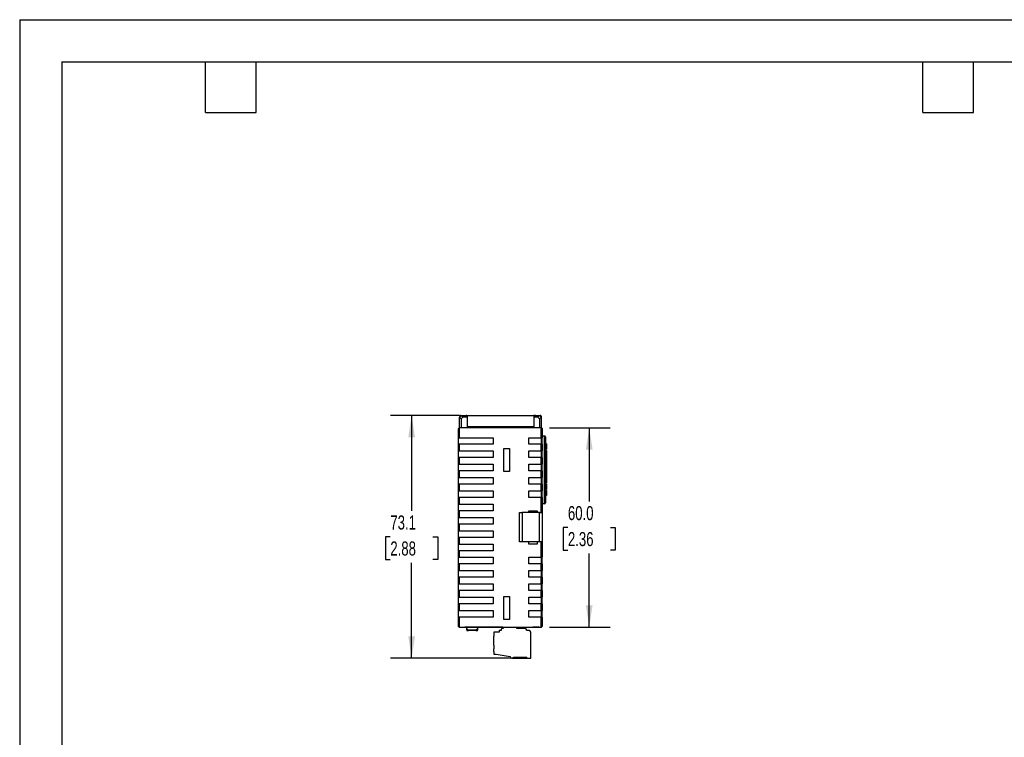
# Model space of a CAD drawing. Header units: millimetres. Extents: x 0 to 559, y 0 to 432.
# Tile 11 of 28: x 0 to 296, y 216 to 432. Entities that reach past the tile are written whole.
import ezdxf

# ---------------------------------------------------------------- set-up
doc = ezdxf.new("R2010")
doc.units = ezdxf.units.MM
doc.header["$LTSCALE"] = 2
doc.layers.add('DIMENSIONS', color=140, linetype='Continuous', lineweight=25)
doc.layers.add('TEXT', color=140, linetype='Continuous', lineweight=25)
doc.styles.add('SLDTEXTSTYLE0', font='TXT', dxfattribs={"width": 0.7})
doc.dimstyles.new('SLDDIMSTYLE1', dxfattribs={"dimtxt": 4.316016, "dimasz": 6.604, "dimexe": 0, "dimexo": 0.0625, "dimgap": 1.079004, "dimtad": 0, "dimtih": 1, "dimtoh": 1, "dimrnd": 1e-09, "dimzin": 12, "dimdsep": 46, "dimtxsty": 'SLDTEXTSTYLE0', "dimsah": 1, "dimcen": 0.09, "dimadec": 0, "dimazin": 3, "dimtfac": 1, "dimtofl": 0, "dimtmove": 0, "dimatfit": 3, "dimfxl": 0, "dimfrac": 2, "dimtolj": 1, "dimtzin": 12, "dimarcsym": 0})
doc.dimstyles.new('SLDDIMSTYLE2', dxfattribs={"dimtxt": 4.316016, "dimasz": 6.604, "dimexe": 0, "dimexo": 0.0625, "dimgap": 1.079004, "dimtad": 0, "dimtih": 1, "dimtoh": 1, "dimrnd": 1e-09, "dimzin": 4, "dimdsep": 46, "dimtxsty": 'SLDTEXTSTYLE0', "dimsah": 1, "dimcen": 0.09, "dimadec": 0, "dimazin": 1, "dimtfac": 1, "dimtofl": 0, "dimtmove": 0, "dimatfit": 3, "dimfxl": 0, "dimfrac": 2, "dimtolj": 1, "dimtzin": 12, "dimarcsym": 0})

# ---------------------------------------------------------------- blocks, each defined once
blk = doc.blocks.new('_D_4')
at = {"layer": 'DIMENSIONS'}
for p, q in [((159.46, 309.05), (177.74, 309.05)), ((171.39, 309.05), (171.39, 286.88)), ((164.98, 279.05), (163.53, 279.05)), ((163.53, 279.05), (163.53, 272.19)), ((177.8, 279.05), (179.25, 279.05)), ((179.25, 279.05), (179.25, 272.19)), ((163.53, 272.19), (164.98, 272.19)), ((171.39, 249.05), (171.39, 271.23)), ((179.25, 272.19), (177.8, 272.19)), ((159.46, 249.05), (177.74, 249.05))]:
    blk.add_line(p, q, dxfattribs=at)
for points in [[(171.39, 309.05), (170.38, 302.45), (172.41, 302.45)], [(171.39, 249.05), (172.41, 255.66), (170.38, 255.66)]]:
    blk.add_solid(points, dxfattribs=at)
at = {"layer": 'DIMENSIONS', "char_height": 4.233, "attachment_point": 1, "style": 'SLDTEXTSTYLE0'}
for s, insert in [('60.0', (164.98, 285.48)), ('2.36', (164.98, 277.65))]:
    blk.add_mtext(s, dxfattribs=dict(at, insert=insert))
blk = doc.blocks.new('_D_5')
at = {"layer": 'DIMENSIONS'}
for p, q in [((132.23, 312.75), (111.6, 312.75)), ((117.95, 312.75), (117.95, 284.05)), ((111.54, 276.23), (110.09, 276.23)), ((110.09, 276.23), (110.09, 269.37)), ((124.37, 276.23), (125.82, 276.23)), ((125.82, 276.23), (125.82, 269.37)), ((110.09, 269.37), (111.54, 269.37)), ((117.95, 239.7), (117.95, 268.4)), ((125.82, 269.37), (124.37, 269.37)), ((151.23, 239.7), (111.6, 239.7))]:
    blk.add_line(p, q, dxfattribs=at)
for points in [[(117.95, 312.75), (116.94, 306.15), (118.97, 306.15)], [(117.95, 239.7), (118.97, 246.31), (116.94, 246.31)]]:
    blk.add_solid(points, dxfattribs=at)
at = {"layer": 'DIMENSIONS', "char_height": 4.233, "attachment_point": 1, "style": 'SLDTEXTSTYLE0'}
for s, insert in [('73.1', (111.54, 282.65)), ('2.88', (111.54, 274.83))]:
    blk.add_mtext(s, dxfattribs=dict(at, insert=insert))

msp = doc.modelspace()

# ---------------------------------------------------------------- linework, layer by layer
at = {"color": 7, "linetype": 'Continuous'}
for q in [(0.005, 0.005), (558.805, 431.805)]:
    msp.add_line((0.005, 431.805), q, dxfattribs=at)
for p, q in [((132.378, 312.209), (132.373, 312.204)), ((132.373, 309.054), (132.373, 312.204)), ((132.378, 312.209), (132.868, 312.699)), ((132.873, 311.714), (132.378, 312.209)), ((132.428, 312.504), (132.428, 312.259)), ((132.487, 312.504), (132.487, 312.318)), ((132.628, 312.504), (132.628, 312.459)), ((132.673, 312.504), (132.628, 312.504)), ((132.781, 312.754), (134.523, 312.754)), ((132.873, 312.704), (132.868, 312.699)), ((132.868, 312.699), (133.363, 312.204)), ((132.873, 312.704), (134.773, 312.704)), ((133.363, 312.204), (132.873, 311.714)), ((132.873, 311.714), (132.873, 309.054)), ((134.773, 312.204), (133.363, 312.204)), ((134.523, 312.754), (134.773, 312.754)), ((134.773, 312.754), (154.723, 312.754)), ((134.773, 309.325), (134.773, 312.754)), ((154.723, 312.754), (154.723, 309.325)), ((154.723, 312.754), (154.773, 312.754)), ((154.723, 312.704), (156.423, 312.704)), ((155.934, 312.204), (154.723, 312.204)), ((155.273, 312.754), (154.773, 312.754)), ((155.273, 312.754), (156.668, 312.754)), ((155.273, 312.704), (155.273, 312.754)), ((155.934, 312.204), (156.428, 312.699)), ((156.423, 311.714), (155.934, 312.204)), ((156.428, 312.699), (156.423, 312.704)), ((156.918, 312.209), (156.423, 311.714)), ((156.423, 311.714), (156.423, 309.054)), ((156.428, 312.699), (156.918, 312.209)), ((156.718, 312.504), (156.623, 312.504)), ((156.718, 312.504), (156.718, 312.409)), ((156.918, 312.504), (156.918, 312.209)), ((156.923, 312.204), (156.918, 312.209)), ((156.923, 312.204), (156.923, 309.054)), ((132.053, 306.054), (132.053, 308.754)), ((132.303, 309.05), (132.303, 306.054)), ((156.923, 309.054), (132.353, 309.054)), ((154.723, 309.325), (134.773, 309.325)), ((134.773, 309.325), (134.773, 309.054)), ((154.723, 309.325), (154.723, 309.054)), ((156.973, 306.054), (156.973, 309.05)), ((157.223, 308.754), (157.223, 306.054)), ((132.303, 306.054), (132.053, 306.054)), ((132.053, 304.054), (132.053, 306.054)), ((132.303, 306.054), (142.473, 306.054)), ((142.473, 306.054), (142.473, 304.054)), ((153.223, 306.054), (156.973, 306.054)), ((153.223, 304.054), (153.223, 306.054)), ((156.915, 306.054), (156.915, 304.054)), ((157.223, 306.054), (156.973, 306.054)), ((157.974, 306.554), (157.223, 306.554)), ((157.223, 304.054), (157.223, 306.054)), ((157.974, 286.154), (157.974, 306.554)), ((158.224, 306.304), (158.224, 286.404)), ((132.053, 302.054), (132.053, 304.054)), ((132.053, 304.054), (132.303, 304.054)), ((132.303, 304.054), (132.303, 302.054)), ((142.473, 304.054), (132.303, 304.054)), ((145.673, 302.754), (147.373, 302.754)), ((145.673, 295.854), (145.673, 302.754)), ((147.373, 302.754), (147.373, 295.854)), ((156.973, 304.054), (153.223, 304.054)), ((156.973, 302.054), (156.973, 304.054)), ((156.973, 304.054), (157.223, 304.054)), ((157.223, 304.054), (157.223, 302.054)), ((158.528, 304.205), (158.224, 304.205)), ((158.528, 303.958), (158.224, 303.958)), ((158.528, 302.926), (158.224, 302.926)), ((158.528, 302.555), (158.224, 302.555)), ((158.528, 302.225), (158.224, 302.225)), ((158.528, 304.205), (158.528, 303.958)), ((158.528, 303.958), (158.528, 302.926)), ((158.528, 302.926), (158.528, 302.555)), ((158.528, 302.225), (158.528, 302.184)), ((132.303, 302.054), (132.053, 302.054)), ((132.053, 300.054), (132.053, 302.054)), ((132.053, 298.054), (132.053, 300.054)), ((132.053, 300.054), (132.303, 300.054)), ((132.303, 302.054), (142.473, 302.054)), ((132.303, 300.054), (132.303, 298.054)), ((142.473, 300.054), (132.303, 300.054)), ((142.473, 302.054), (142.473, 300.054)), ((153.223, 302.054), (156.973, 302.054)), ((153.223, 300.054), (153.223, 302.054)), ((156.973, 300.054), (153.223, 300.054)), ((156.915, 302.054), (156.915, 300.054)), ((157.223, 302.054), (156.973, 302.054)), ((156.973, 298.054), (156.973, 300.054)), ((156.973, 300.054), (157.223, 300.054)), ((157.223, 300.054), (157.223, 302.054)), ((157.223, 300.054), (157.223, 298.054)), ((158.528, 302.184), (158.224, 302.184)), ((158.528, 302.101), (158.224, 302.101)), ((158.528, 301.936), (158.224, 301.936)), ((158.528, 301.771), (158.224, 301.771)), ((158.528, 301.565), (158.224, 301.565)), ((158.528, 301.235), (158.224, 301.235)), ((158.528, 301.029), (158.224, 301.029)), ((158.528, 300.864), (158.224, 300.864)), ((158.528, 300.699), (158.224, 300.699)), ((158.528, 300.616), (158.224, 300.616)), ((158.528, 300.575), (158.224, 300.575)), ((158.528, 300.455), (158.224, 300.455)), ((158.528, 300.245), (158.224, 300.245)), ((158.528, 299.998), (158.224, 299.998)), ((158.528, 299.668), (158.224, 299.668)), ((158.528, 299.585), (158.224, 299.585)), ((158.528, 299.544), (158.224, 299.544)), ((158.528, 299.503), (158.224, 299.503)), ((158.528, 299.379), (158.224, 299.379)), ((158.528, 302.184), (158.528, 302.101)), ((158.528, 302.101), (158.528, 301.936)), ((158.528, 301.936), (158.528, 301.771)), ((158.528, 301.771), (158.528, 301.565)), ((158.528, 301.565), (158.528, 301.235)), ((158.528, 301.235), (158.528, 301.029)), ((158.528, 301.029), (158.528, 300.864)), ((158.528, 300.864), (158.528, 300.699)), ((158.528, 300.699), (158.528, 300.616)), ((158.528, 300.616), (158.528, 300.575)), ((158.528, 300.455), (158.528, 300.245)), ((158.528, 300.245), (158.528, 299.998)), ((158.528, 299.998), (158.528, 299.668)), ((158.528, 299.668), (158.528, 299.585)), ((158.528, 299.585), (158.528, 299.544)), ((158.528, 299.544), (158.528, 299.503)), ((158.528, 299.503), (158.528, 299.379)), ((158.528, 299.379), (158.528, 299.214)), ((132.303, 298.054), (132.053, 298.054)), ((132.053, 296.054), (132.053, 298.054)), ((132.303, 298.054), (142.473, 298.054)), ((142.473, 298.054), (142.473, 296.054)), ((153.223, 298.054), (156.973, 298.054)), ((153.223, 296.054), (153.223, 298.054)), ((156.915, 298.054), (156.915, 296.054)), ((157.223, 298.054), (156.973, 298.054)), ((157.223, 296.054), (157.223, 298.054)), ((158.528, 299.214), (158.224, 299.214)), ((158.528, 299.008), (158.224, 299.008)), ((158.528, 298.801), (158.224, 298.801)), ((158.528, 298.636), (158.224, 298.636)), ((158.528, 298.471), (158.224, 298.471)), ((158.528, 298.306), (158.224, 298.306)), ((158.528, 298.265), (158.224, 298.265)), ((158.528, 298.141), (158.224, 298.141)), ((158.528, 297.98), (158.224, 297.98)), ((158.528, 297.811), (158.224, 297.811)), ((158.528, 297.564), (158.224, 297.564)), ((158.528, 296.533), (158.224, 296.533)), ((158.528, 299.214), (158.528, 299.008)), ((158.528, 299.008), (158.528, 298.801)), ((158.528, 298.801), (158.528, 298.636)), ((158.528, 298.636), (158.528, 298.471)), ((158.528, 298.471), (158.528, 298.306)), ((158.528, 298.306), (158.528, 298.265)), ((158.528, 298.265), (158.528, 298.141)), ((158.528, 298.141), (158.528, 297.98)), ((158.528, 297.98), (158.528, 297.811)), ((158.528, 297.811), (158.528, 297.564)), ((158.528, 297.564), (158.528, 296.533)), ((158.528, 296.533), (158.528, 296.161)), ((132.053, 294.054), (132.053, 296.054)), ((132.053, 296.054), (132.303, 296.054)), ((132.303, 294.054), (132.053, 294.054)), ((132.053, 292.054), (132.053, 294.054)), ((132.303, 296.054), (132.303, 294.054)), ((142.473, 296.054), (132.303, 296.054)), ((132.303, 294.054), (142.473, 294.054)), ((142.473, 294.054), (142.473, 292.054)), ((147.373, 295.854), (145.673, 295.854)), ((156.973, 296.054), (153.223, 296.054)), ((153.223, 294.054), (156.973, 294.054)), ((153.223, 292.054), (153.223, 294.054)), ((156.915, 294.054), (156.915, 292.054)), ((156.973, 294.054), (156.973, 296.054)), ((156.973, 296.054), (157.223, 296.054)), ((157.223, 294.054), (156.973, 294.054)), ((157.223, 296.054), (157.223, 294.054)), ((157.223, 292.054), (157.223, 294.054)), ((158.528, 296.161), (158.224, 296.161)), ((158.528, 296), (158.224, 296)), ((158.528, 295.831), (158.224, 295.831)), ((158.528, 294.346), (158.224, 294.346)), ((158.528, 294.144), (158.224, 294.144)), ((158.528, 294.016), (158.224, 294.016)), ((158.528, 296.161), (158.528, 296)), ((158.528, 296), (158.528, 295.831)), ((158.528, 295.831), (158.528, 294.346)), ((158.528, 294.346), (158.528, 294.144)), ((158.528, 294.144), (158.528, 294.016)), ((158.528, 294.016), (158.528, 292.449)), ((132.053, 290.054), (132.053, 292.054)), ((132.053, 292.054), (132.303, 292.054)), ((132.303, 292.054), (132.303, 290.054)), ((142.473, 292.054), (132.303, 292.054)), ((156.973, 292.054), (153.223, 292.054)), ((156.973, 290.054), (156.973, 292.054)), ((156.973, 292.054), (157.223, 292.054)), ((157.223, 292.054), (157.223, 290.054)), ((158.528, 292.449), (158.224, 292.449)), ((158.528, 292.119), (158.224, 292.119)), ((158.528, 291.871), (158.224, 291.871)), ((158.528, 291.294), (158.224, 291.294)), ((158.528, 290.716), (158.224, 290.716)), ((158.528, 290.469), (158.224, 290.469)), ((158.528, 292.119), (158.528, 291.871)), ((158.528, 291.871), (158.528, 291.294)), ((158.528, 291.294), (158.528, 290.716)), ((158.528, 290.716), (158.528, 290.469)), ((132.303, 290.054), (132.053, 290.054)), ((132.053, 288.054), (132.053, 290.054)), ((132.053, 286.054), (132.053, 288.054)), ((132.053, 288.054), (132.303, 288.054)), ((132.303, 290.054), (142.473, 290.054)), ((132.303, 288.054), (132.303, 286.054)), ((142.473, 288.054), (132.303, 288.054)), ((142.473, 290.054), (142.473, 288.054)), ((153.223, 290.054), (156.973, 290.054)), ((153.223, 288.054), (153.223, 290.054)), ((156.973, 288.054), (153.223, 288.054)), ((156.915, 290.054), (156.915, 288.054)), ((157.223, 290.054), (156.973, 290.054)), ((156.973, 283.554), (156.973, 288.054)), ((156.973, 288.054), (157.223, 288.054)), ((157.223, 288.054), (157.223, 290.054)), ((157.223, 288.054), (157.223, 283.554)), ((158.528, 290.139), (158.224, 290.139)), ((158.528, 288.654), (158.224, 288.654)), ((158.528, 290.139), (158.528, 288.654)), ((132.303, 286.054), (132.053, 286.054)), ((132.053, 284.054), (132.053, 286.054)), ((132.303, 286.054), (142.473, 286.054)), ((142.473, 286.054), (142.473, 284.054)), ((157.974, 286.154), (157.223, 286.154)), ((132.053, 282.054), (132.053, 284.054)), ((132.053, 284.054), (132.303, 284.054)), ((132.303, 282.054), (132.053, 282.054)), ((132.053, 280.054), (132.053, 282.054)), ((132.303, 284.054), (132.303, 282.054)), ((142.473, 284.054), (132.303, 284.054)), ((132.303, 282.054), (142.473, 282.054)), ((142.473, 282.054), (142.473, 280.054)), ((150.423, 274.754), (150.423, 283.554)), ((150.423, 283.554), (151.173, 283.554)), ((151.173, 283.554), (151.173, 274.754)), ((156.473, 283.554), (151.173, 283.554)), ((153.223, 284.054), (155.723, 284.054)), ((153.223, 283.554), (153.223, 284.054)), ((155.723, 284.054), (155.723, 283.554)), ((156.473, 274.754), (156.473, 283.554)), ((156.473, 283.554), (157.223, 283.554)), ((157.223, 283.554), (157.223, 274.754)), ((132.053, 278.054), (132.053, 280.054)), ((132.053, 280.054), (132.303, 280.054)), ((132.303, 280.054), (132.303, 278.054)), ((142.473, 280.054), (132.303, 280.054)), ((132.303, 278.054), (132.053, 278.054)), ((132.053, 276.054), (132.053, 278.054)), ((132.053, 274.054), (132.053, 276.054)), ((132.053, 276.054), (132.303, 276.054)), ((132.303, 278.054), (142.473, 278.054)), ((132.303, 276.054), (132.303, 274.054)), ((142.473, 276.054), (132.303, 276.054)), ((142.473, 278.054), (142.473, 276.054)), ((132.303, 274.054), (132.053, 274.054)), ((132.053, 272.054), (132.053, 274.054)), ((132.303, 274.054), (142.473, 274.054)), ((142.473, 274.054), (142.473, 272.054)), ((151.173, 274.754), (150.423, 274.754)), ((156.473, 274.754), (151.173, 274.754)), ((153.223, 274.054), (153.223, 274.754)), ((155.723, 274.054), (153.223, 274.054)), ((155.723, 274.754), (155.723, 274.054)), ((157.223, 274.754), (156.473, 274.754)), ((156.973, 270.054), (156.973, 274.754)), ((157.223, 274.754), (157.223, 270.054)), ((157.223, 274.654), (157.223, 274.754)), ((132.053, 270.054), (132.053, 272.054)), ((132.053, 272.054), (132.303, 272.054)), ((132.303, 270.054), (132.053, 270.054)), ((132.053, 268.054), (132.053, 270.054)), ((132.303, 272.054), (132.303, 270.054)), ((142.473, 272.054), (132.303, 272.054)), ((132.303, 270.054), (142.473, 270.054)), ((142.473, 270.054), (142.473, 268.054)), ((153.223, 270.054), (156.973, 270.054)), ((153.223, 268.054), (153.223, 270.054)), ((156.915, 270.054), (156.915, 268.054)), ((157.223, 270.054), (156.973, 270.054)), ((157.223, 268.054), (157.223, 270.054)), ((132.053, 266.054), (132.053, 268.054)), ((132.053, 268.054), (132.303, 268.054)), ((132.303, 268.054), (132.303, 266.054)), ((142.473, 268.054), (132.303, 268.054)), ((156.973, 268.054), (153.223, 268.054)), ((156.973, 266.054), (156.973, 268.054)), ((156.973, 268.054), (157.223, 268.054)), ((157.223, 268.054), (157.223, 266.054)), ((132.303, 266.054), (132.053, 266.054)), ((132.053, 264.054), (132.053, 266.054)), ((132.053, 262.054), (132.053, 264.054)), ((132.053, 264.054), (132.303, 264.054)), ((132.303, 266.054), (142.473, 266.054)), ((132.303, 264.054), (132.303, 262.054)), ((142.473, 264.054), (132.303, 264.054)), ((142.473, 266.054), (142.473, 264.054)), ((153.223, 266.054), (156.973, 266.054)), ((153.223, 264.054), (153.223, 266.054)), ((156.973, 264.054), (153.223, 264.054)), ((156.915, 266.054), (156.915, 264.054)), ((157.223, 266.054), (156.973, 266.054)), ((156.973, 262.054), (156.973, 264.054)), ((156.973, 264.054), (157.223, 264.054)), ((157.223, 264.054), (157.223, 266.054)), ((157.223, 264.054), (157.223, 262.054)), ((132.303, 262.054), (132.053, 262.054)), ((132.053, 260.054), (132.053, 262.054)), ((132.303, 262.054), (142.473, 262.054)), ((142.473, 262.054), (142.473, 260.054)), ((153.223, 262.054), (156.973, 262.054)), ((153.223, 260.054), (153.223, 262.054)), ((156.915, 262.054), (156.915, 260.054)), ((157.223, 262.054), (156.973, 262.054)), ((157.223, 260.054), (157.223, 262.054)), ((132.053, 258.054), (132.053, 260.054)), ((132.053, 260.054), (132.303, 260.054)), ((132.303, 258.054), (132.053, 258.054)), ((132.053, 256.054), (132.053, 258.054)), ((132.303, 260.054), (132.303, 258.054)), ((142.473, 260.054), (132.303, 260.054)), ((132.303, 258.054), (142.473, 258.054)), ((142.473, 258.054), (142.473, 256.054)), ((145.673, 258.254), (147.373, 258.254)), ((145.673, 251.354), (145.673, 258.254)), ((147.373, 258.254), (147.373, 251.354)), ((156.973, 260.054), (153.223, 260.054)), ((153.223, 258.054), (156.973, 258.054)), ((153.223, 256.054), (153.223, 258.054)), ((156.915, 258.054), (156.915, 256.054)), ((156.973, 258.054), (156.973, 260.054)), ((156.973, 260.054), (157.223, 260.054)), ((157.223, 258.054), (156.973, 258.054)), ((157.223, 260.054), (157.223, 258.054)), ((157.223, 256.054), (157.223, 258.054)), ((132.053, 254.054), (132.053, 256.054)), ((132.053, 256.054), (132.303, 256.054)), ((132.303, 256.054), (132.303, 254.054)), ((142.473, 256.054), (132.303, 256.054)), ((156.973, 256.054), (153.223, 256.054)), ((156.973, 254.054), (156.973, 256.054)), ((156.973, 256.054), (157.223, 256.054)), ((157.223, 256.054), (157.223, 254.054)), ((132.303, 254.054), (132.053, 254.054)), ((132.053, 252.054), (132.053, 254.054)), ((132.053, 249.354), (132.053, 252.054)), ((132.053, 252.054), (132.303, 252.054)), ((132.303, 254.054), (142.473, 254.054)), ((132.303, 252.054), (132.303, 249.058)), ((142.473, 252.054), (132.303, 252.054)), ((142.473, 254.054), (142.473, 252.054)), ((153.223, 254.054), (156.973, 254.054)), ((153.223, 252.054), (153.223, 254.054)), ((156.973, 252.054), (153.223, 252.054)), ((156.915, 254.054), (156.915, 252.054)), ((157.223, 254.054), (156.973, 254.054)), ((156.973, 249.058), (156.973, 252.054)), ((156.973, 252.054), (157.223, 252.054)), ((157.223, 252.054), (157.223, 254.054)), ((157.223, 252.054), (157.223, 249.354)), ((132.353, 249.054), (156.923, 249.054)), ((133.938, 249.004), (133.938, 249.054)), ((133.974, 249.004), (133.938, 249.004)), ((133.988, 249.004), (133.988, 249.054)), ((134.044, 249.004), (134.044, 249.054)), ((134.207, 249.004), (134.207, 249.054)), ((134.446, 249.004), (134.446, 249.054)), ((134.485, 249.004), (134.446, 249.004)), ((134.509, 249.004), (134.509, 249.054)), ((135.085, 249.004), (134.509, 249.004)), ((134.523, 248.258), (134.523, 249.004)), ((135.085, 249.004), (135.085, 249.054)), ((135.35, 249.004), (135.35, 249.054)), ((135.494, 249.004), (135.494, 249.054)), ((135.548, 249.004), (135.548, 249.054)), ((135.655, 249.004), (135.563, 249.004)), ((135.655, 249.004), (135.655, 249.054)), ((135.748, 249.004), (135.748, 249.054)), ((136.239, 249.004), (135.748, 249.004)), ((136.239, 249.004), (136.239, 249.054)), ((136.405, 249.004), (136.325, 249.004)), ((136.437, 249.004), (136.437, 249.054)), ((136.597, 249.004), (136.597, 249.054)), ((136.701, 249.004), (136.701, 249.054)), ((136.741, 249.004), (136.741, 249.054)), ((136.788, 249.004), (136.788, 249.054)), ((136.894, 249.004), (136.803, 249.004)), ((136.894, 249.004), (136.894, 249.054)), ((136.907, 249.004), (136.907, 249.054)), ((137.037, 249.004), (136.959, 249.004)), ((137.081, 249.004), (137.081, 249.054)), ((137.53, 249.004), (137.53, 249.054)), ((137.823, 248.258), (137.823, 249.004)), ((137.854, 249.004), (137.854, 249.054)), ((138.074, 249.004), (138.074, 249.054)), ((138.151, 249.004), (138.151, 249.054)), ((138.152, 249.004), (138.152, 249.054)), ((138.221, 249.004), (138.194, 249.004)), ((138.221, 249.004), (138.221, 249.054)), ((138.238, 249.004), (138.221, 249.004)), ((138.254, 249.004), (138.254, 249.054)), ((138.431, 249.004), (138.254, 249.004)), ((138.431, 249.004), (138.431, 249.054)), ((138.629, 249.004), (138.431, 249.004)), ((138.629, 249.004), (138.629, 249.054)), ((138.684, 249.004), (138.629, 249.004)), ((138.684, 249.004), (138.684, 249.054)), ((138.742, 249.004), (138.742, 249.054)), ((138.99, 249.004), (138.742, 249.004)), ((138.99, 249.004), (138.99, 249.054)), ((139.197, 249.004), (138.99, 249.004)), ((139.197, 249.004), (139.197, 249.054)), ((139.383, 249.004), (139.197, 249.004)), ((139.383, 249.004), (139.383, 249.054)), ((139.391, 249.004), (139.383, 249.004)), ((139.416, 249.004), (139.391, 249.004)), ((139.484, 249.004), (139.484, 249.054)), ((139.549, 249.004), (139.549, 249.054)), ((139.753, 249.004), (139.549, 249.004)), ((139.753, 249.004), (139.753, 249.054)), ((139.926, 249.004), (139.753, 249.004)), ((139.926, 249.004), (139.926, 249.054)), ((140.09, 249.004), (140.011, 249.004)), ((140.09, 249.004), (140.09, 249.054)), ((141.03, 249.004), (140.09, 249.004)), ((140.199, 249.004), (140.199, 248.998)), ((141.019, 249.004), (141.019, 248.998)), ((141.03, 249.004), (141.03, 249.054)), ((141.06, 249.004), (141.03, 249.004)), ((141.06, 249.004), (141.06, 249.054)), ((141.3, 249.004), (141.06, 249.004)), ((141.3, 249.004), (141.3, 249.054)), ((141.877, 249.004), (141.3, 249.004)), ((141.877, 249.004), (141.877, 249.054)), ((142.141, 249.004), (142.141, 249.054)), ((142.285, 249.004), (142.285, 249.054)), ((142.34, 249.004), (142.34, 249.054)), ((142.446, 249.004), (142.355, 249.004)), ((142.446, 249.004), (142.446, 249.054)), ((142.453, 249.004), (142.446, 249.004)), ((142.453, 249.004), (142.453, 249.054)), ((143.353, 249.004), (142.453, 249.004)), ((143.353, 249.004), (143.353, 249.054)), ((143.489, 249.004), (143.353, 249.004)), ((143.489, 249.004), (143.489, 249.054)), ((144.389, 249.004), (143.489, 249.004)), ((144.389, 249.004), (144.389, 249.054)), ((144.389, 249.004), (144.526, 249.004)), ((144.526, 249.004), (144.526, 249.054)), ((145.426, 249.004), (144.526, 249.004)), ((144.769, 249.004), (144.769, 248.998)), ((145.426, 249.004), (145.426, 249.054)), ((145.426, 249.004), (145.473, 249.004)), ((145.473, 249.054), (145.473, 248.604)), ((147.373, 251.354), (145.673, 251.354)), ((149.573, 248.604), (149.573, 249.054)), ((153.248, 249.004), (153.248, 249.054)), ((153.248, 249.004), (153.848, 249.004)), ((153.848, 249.004), (153.848, 249.054)), ((154.404, 249.004), (154.404, 249.054)), ((154.485, 249.004), (154.404, 249.004)), ((154.485, 249.004), (154.485, 249.054)), ((155.31, 249.004), (154.485, 249.004)), ((155.31, 249.004), (155.31, 249.054)), ((155.32, 249.004), (155.31, 249.004)), ((155.32, 249.004), (155.32, 249.054)), ((155.345, 249.004), (155.345, 249.054)), ((155.393, 249.004), (155.345, 249.004)), ((155.393, 249.004), (155.393, 249.054)), ((155.556, 249.004), (155.393, 249.004)), ((155.556, 249.004), (155.556, 249.054)), ((155.745, 249.004), (155.556, 249.004)), ((155.611, 249.004), (155.611, 248.998)), ((155.745, 249.004), (155.745, 249.054)), ((155.829, 249.004), (155.829, 249.054)), ((155.911, 249.004), (155.911, 249.054)), ((156.12, 249.004), (155.911, 249.004)), ((156.12, 249.004), (156.12, 249.054)), ((156.27, 249.004), (156.12, 249.004)), ((156.27, 249.004), (156.27, 249.054)), ((156.298, 249.004), (156.27, 249.004)), ((156.298, 249.004), (156.298, 249.054)), ((134.523, 248.258), (134.573, 248.258)), ((134.791, 248.454), (134.573, 248.454)), ((134.573, 248.258), (134.573, 248.454)), ((134.836, 248.004), (134.777, 248.004)), ((134.791, 248.258), (134.791, 248.454)), ((134.791, 248.258), (137.556, 248.258)), ((134.836, 248.004), (135.106, 248.004)), ((137.241, 248.004), (135.106, 248.004)), ((137.241, 248.004), (137.511, 248.004)), ((137.569, 248.004), (137.511, 248.004)), ((137.774, 248.454), (137.556, 248.454)), ((137.556, 248.258), (137.556, 248.454)), ((137.774, 248.258), (137.774, 248.454)), ((137.774, 248.258), (137.823, 248.258)), ((142.673, 247.504), (142.673, 246.379)), ((144.273, 247.504), (142.673, 247.504)), ((142.678, 246.379), (142.673, 246.379)), ((142.678, 243.629), (142.678, 246.379)), ((144.273, 248.004), (144.273, 247.504)), ((144.873, 248.004), (144.273, 248.004)), ((144.873, 248.304), (144.873, 248.004)), ((145.473, 248.604), (145.173, 248.604)), ((152.073, 248.604), (149.573, 248.604)), ((152.573, 248.004), (152.573, 248.104)), ((153.273, 248.004), (152.573, 248.004)), ((153.773, 241.504), (153.773, 247.504)), ((142.673, 243.629), (142.673, 242.504)), ((142.678, 243.629), (142.673, 243.629)), ((142.674, 242.504), (142.673, 242.504)), ((142.673, 241.704), (142.673, 240.904)), ((142.673, 241.704), (142.674, 241.704)), ((142.673, 240.904), (143.373, 240.904)), ((142.674, 241.704), (142.674, 242.504)), ((143.373, 240.904), (147.601, 240.204)), ((148.573, 240.053), (152.57, 240.053)), ((148.573, 240.053), (148.573, 239.704)), ((152.601, 239.704), (152.57, 240.053)), ((153.773, 241.504), (153.773, 241.504)), ((153.773, 240.504), (153.773, 241.504)), ((153.773, 239.704), (153.773, 240.504)), ((153.773, 240.504), (153.773, 240.504)), ((148.101, 239.704), (148.573, 239.704)), ((148.573, 239.711), (152.6, 239.711)), ((152.601, 239.704), (153.773, 239.704))]:
    msp.add_line(p, q)
for centre, radius, start, end in [((134.523, 312.504), 0.25, 90, 126.8699), ((154.773, 312.504), 0.25, 53.1301, 90), ((156.668, 312.504), 0.25, 0, 90), ((132.353, 308.754), 0.3, 90, 99.59407), ((156.923, 308.754), 0.3, 80.40585, 90.00002), ((157.974, 306.304), 0.25, 0, 90), ((157.974, 286.404), 0.25, 270, 0), ((132.353, 249.354), 0.3, 260.40592, 270), ((156.923, 249.354), 0.3, 270, 279.59415), ((134.777, 248.258), 0.254, 180, 270), ((137.569, 248.258), 0.254, 270, 0), ((145.173, 248.304), 0.3, 90, 180), ((152.073, 248.104), 0.5, 0, 90), ((153.273, 247.504), 0.5, 0, 90), ((148.101, 240.204), 0.5, 180, 270)]:
    msp.add_arc(centre, radius, start, end)
msp.add_ellipse((156.668, 312.504), major_axis=(0, 0.25), ratio=0.2, start_param=4.712389, end_param=6.2831853)
for points, knots in [([(132.428, 312.504), (132.428, 312.563), (132.451, 312.632), (132.541, 312.73), (132.605, 312.754), (132.659, 312.754)], [0, 0, 0, 0, 0.5, 0.5, 1, 1, 1, 1]), ([(132.664, 312.754), (132.65, 312.753), (132.623, 312.752), (132.582, 312.742), (132.543, 312.723), (132.508, 312.696), (132.49, 312.674), (132.482, 312.663)], [0, 0, 0, 0, 0.1974232, 0.3939897, 0.595343, 0.8092978, 1, 1, 1, 1]), ([(132.487, 312.504), (132.487, 312.563), (132.504, 312.632), (132.573, 312.73), (132.622, 312.754), (132.664, 312.754)], [0, 0, 0, 0, 0.5, 0.5, 1, 1, 1, 1]), ([(132.628, 312.504), (132.628, 312.563), (132.638, 312.632), (132.676, 312.73), (132.702, 312.754), (132.725, 312.754)], [0, 0, 0, 0, 0.5, 0.5, 1, 1, 1, 1]), ([(132.664, 312.754), (132.668, 312.754), (132.676, 312.754), (132.692, 312.754), (132.709, 312.754), (132.72, 312.754), (132.725, 312.754)], [0, 0, 0, 0, 0.2293335, 0.4651364, 0.7208461, 1, 1, 1, 1]), ([(132.725, 312.754), (132.735, 312.754), (132.749, 312.754), (132.768, 312.754), (132.777, 312.754), (132.781, 312.754)], [0, 0, 0, 0, 0.5821273, 0.796878, 1, 1, 1, 1]), ([(132.781, 312.611), (132.781, 312.636), (132.781, 312.689), (132.781, 312.742), (132.781, 312.75), (132.781, 312.754)], [0, 0, 0, 0, 0.3002064, 0.6501032, 1, 1, 1, 1]), ([(156.918, 312.504), (156.918, 312.504), (156.899, 312.504), (156.821, 312.504), (156.766, 312.504), (156.718, 312.504)], [0, 0, 0, 0, 0.5, 0.5, 1, 1, 1, 1]), ([(132.303, 309.05), (132.262, 309.043), (132.223, 309.027), (132.159, 308.985), (132.133, 308.96), (132.072, 308.877), (132.053, 308.815), (132.053, 308.754)], [0, 0, 0, 0, 0.25, 0.25, 0.5, 0.5, 1, 1, 1, 1]), ([(156.973, 309.05), (157.015, 309.043), (157.054, 309.027), (157.118, 308.985), (157.144, 308.96), (157.205, 308.877), (157.223, 308.815), (157.223, 308.754)], [0, 0, 0, 0, 0.25, 0.25, 0.5, 0.5, 1, 1, 1, 1]), ([(132.303, 249.058), (132.262, 249.065), (132.223, 249.081), (132.159, 249.123), (132.133, 249.148), (132.072, 249.23), (132.053, 249.293), (132.053, 249.354)], [0, 0, 0, 0, 0.25, 0.25, 0.5, 0.5, 1, 1, 1, 1]), ([(135.35, 249.004), (135.308, 249.004), (135.219, 249.004), (135.13, 249.004), (135.085, 249.004)], [0, 0, 0, 0, 0.4995629, 1, 1, 1, 1]), ([(135.494, 249.004), (135.477, 249.004), (135.436, 249.004), (135.38, 249.004), (135.35, 249.004)], [0, 0, 0, 0, 0.5002648, 1, 1, 1, 1]), ([(137.081, 249.004), (137.019, 249.004), (136.927, 249.004), (136.907, 249.004), (136.907, 249.004)], [0, 0, 0, 0, 0.4989531, 1, 1, 1, 1]), ([(137.53, 249.004), (137.447, 249.004), (137.279, 249.004), (137.138, 249.004), (137.081, 249.004)], [0, 0, 0, 0, 0.5004498, 1, 1, 1, 1]), ([(137.854, 249.004), (137.806, 249.004), (137.7, 249.004), (137.586, 249.004), (137.53, 249.004)], [0, 0, 0, 0, 0.4998893, 1, 1, 1, 1]), ([(138.074, 249.004), (138.05, 249.004), (137.988, 249.004), (137.901, 249.004), (137.854, 249.004)], [0, 0, 0, 0, 0.5000447, 1, 1, 1, 1]), ([(138.742, 249.004), (138.731, 249.004), (138.713, 249.004), (138.693, 249.004), (138.684, 249.004)], [0, 0, 0, 0, 0.4999898, 1, 1, 1, 1]), ([(141.979, 249.004), (141.963, 249.004), (141.922, 249.004), (141.865, 249.004), (141.835, 249.004)], [0, 0, 0, 0, 0.5002648, 1, 1, 1, 1]), ([(142.141, 249.004), (142.1, 249.004), (142.011, 249.004), (141.922, 249.004), (141.877, 249.004)], [0, 0, 0, 0, 0.4995629, 1, 1, 1, 1]), ([(142.285, 249.004), (142.268, 249.004), (142.228, 249.004), (142.171, 249.004), (142.141, 249.004)], [0, 0, 0, 0, 0.5002648, 1, 1, 1, 1]), ([(156.973, 249.058), (157.015, 249.065), (157.054, 249.081), (157.118, 249.123), (157.144, 249.148), (157.205, 249.23), (157.223, 249.293), (157.223, 249.354)], [0, 0, 0, 0, 0.25, 0.25, 0.5, 0.5, 1, 1, 1, 1]), ([(134.573, 248.258), (134.573, 248.19), (134.602, 248.123), (134.7, 248.03), (134.768, 248.004), (134.836, 248.004)], [0, 0, 0, 0, 0.5, 0.5, 1, 1, 1, 1]), ([(135.106, 248.004), (135.031, 248.004), (134.956, 248.023), (134.833, 248.111), (134.791, 248.182), (134.791, 248.258)], [0, 0, 0, 0, 0.5, 0.5, 1, 1, 1, 1]), ([(137.556, 248.258), (137.556, 248.182), (137.514, 248.112), (137.392, 248.023), (137.316, 248.004), (137.241, 248.004)], [0, 0, 0, 0, 0.5, 0.5, 1, 1, 1, 1]), ([(137.511, 248.004), (137.579, 248.004), (137.646, 248.03), (137.745, 248.123), (137.774, 248.19), (137.774, 248.258)], [0, 0, 0, 0, 0.5, 0.5, 1, 1, 1, 1])]:
    msp.add_open_spline(points, degree=3, knots=knots)
for points in [[(132.487, 312.504), (132.451, 312.504), (132.428, 312.504), (132.428, 312.504)], [(132.628, 312.504), (132.577, 312.504), (132.523, 312.504), (132.487, 312.504)], [(134.044, 249.004), (134.009, 249.004), (133.988, 249.004), (133.988, 249.004)], [(134.207, 249.004), (134.143, 249.004), (134.082, 249.004), (134.044, 249.004)], [(134.446, 249.004), (134.365, 249.004), (134.282, 249.004), (134.207, 249.004)], [(135.548, 249.004), (135.548, 249.004), (135.529, 249.004), (135.494, 249.004)], [(136.437, 249.004), (136.371, 249.004), (136.305, 249.004), (136.239, 249.004)], [(136.597, 249.004), (136.55, 249.004), (136.493, 249.004), (136.437, 249.004)], [(136.701, 249.004), (136.677, 249.004), (136.641, 249.004), (136.597, 249.004)], [(136.741, 249.004), (136.741, 249.004), (136.728, 249.004), (136.701, 249.004)], [(136.788, 249.004), (136.788, 249.004), (136.768, 249.004), (136.733, 249.004)], [(139.484, 249.004), (139.461, 249.004), (139.426, 249.004), (139.383, 249.004)], [(139.549, 249.004), (139.526, 249.004), (139.503, 249.004), (139.484, 249.004)], [(142.34, 249.004), (142.34, 249.004), (142.32, 249.004), (142.285, 249.004)], [(155.829, 249.004), (155.804, 249.004), (155.775, 249.004), (155.745, 249.004)], [(155.911, 249.004), (155.881, 249.004), (155.853, 249.004), (155.829, 249.004)]]:
    msp.add_open_spline(points, degree=3)
at = {"layer": 'TEXT'}
for p, q in [((12.7, 419.1), (546.1, 419.1)), ((12.7, 419.1), (12.7, 12.7)), ((55.88, 403.86), (55.88, 419.1)), ((71.12, 403.86), (71.12, 419.1)), ((271.78, 403.86), (271.78, 419.1)), ((287.02, 403.86), (287.02, 419.1)), ((55.88, 403.86), (71.12, 403.86)), ((271.78, 403.86), (287.02, 403.86))]:
    msp.add_line(p, q, dxfattribs=at)

# ---------------------------------------------------------------- dimensions: what is measured, and where the dimension line sits
at = {"layer": 'DIMENSIONS'}
for base, p1, p2, dimstyle, picture, middle in [((117.955, 239.704), (134.773, 312.754), (153.773, 239.704), 'SLDDIMSTYLE1', '_D_5', (117.955, 276.229)), ((171.392, 309.054), (156.923, 249.054), (156.923, 309.054), 'SLDDIMSTYLE2', '_D_4', (171.392, 279.054))]:
    dim = msp.add_linear_dim(base=base, p1=p1, p2=p2, angle=90, dimstyle=dimstyle, dxfattribs=at)
    dim.commit()
    dim.dimension.update_dxf_attribs({"geometry": picture, "text_midpoint": middle, "dimtype": 160})

doc.saveas('drawing.dxf')
